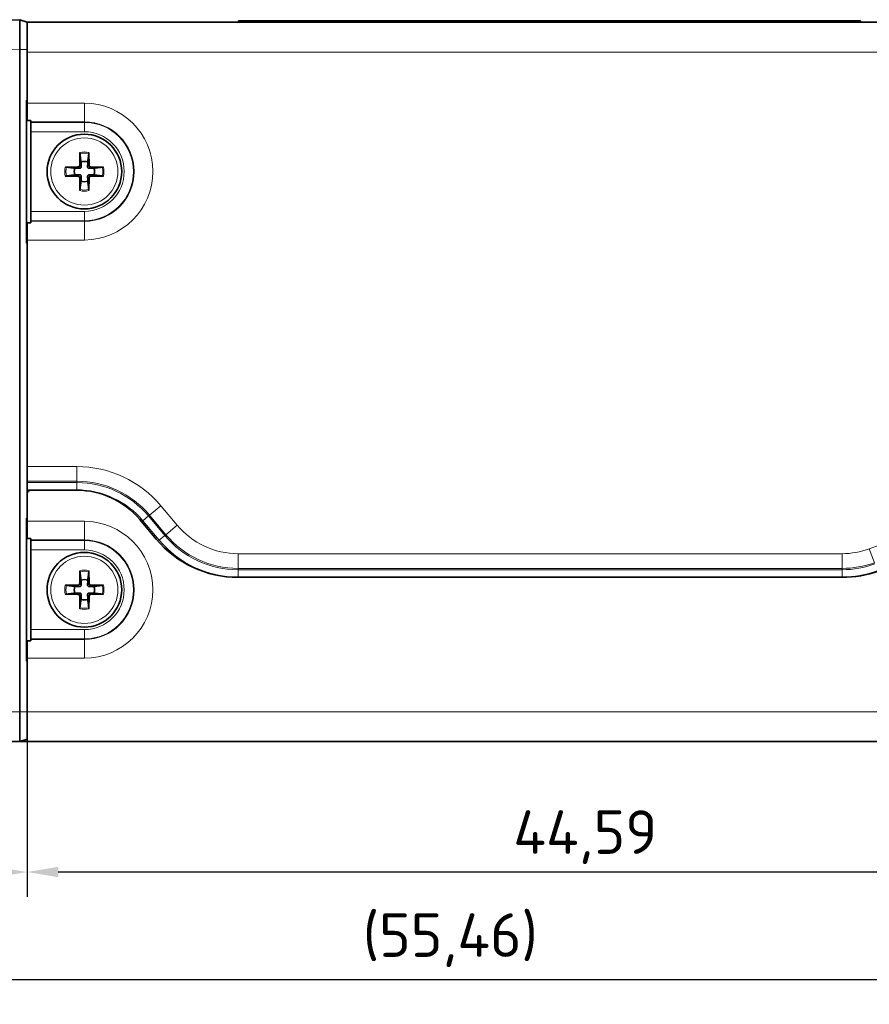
# Model space of a CAD drawing. Header units: millimetres. Extents: x 0 to 210, y 0 to 149.
# Tile 6 of 32: x 34 to 68, y 48 to 87. Entities that reach past the tile are written whole.
import ezdxf

# ---------------------------------------------------------------- set-up
doc = ezdxf.new("R2010")
doc.units = ezdxf.units.MM
doc.header["$LTSCALE"] = 0.5
for name, color, linetype, lineweight in [('Bemaßung (ISO)', 7, 'Continuous', 25), ('Sichtbar (ISO)', 7, 'Continuous', 35), ('Sichtbar schmal (ISO)', 7, 'Continuous', 18)]:
    doc.layers.add(name, color=color, linetype=linetype, lineweight=lineweight)
doc.styles.add('Notiztext (ISO)', font='isocpeur.ttf')
doc.dimstyles.new('Standard (ISO)', dxfattribs={"dimscale": 0.5, "dimtxt": 3.5, "dimasz": 2.5, "dimexe": 2, "dimexo": 0, "dimgap": 0.762, "dimtad": 1, "dimtoh": 1, "dimrnd": 1e-08, "dimtxsty": 'Notiztext (ISO)', "dimcen": 0.09, "dimdle": 10, "dimclrd": 256, "dimclre": 256, "dimclrt": 256, "dimazin": 2, "dimtfac": 0.514286, "dimtdec": 3, "dimtmove": 0, "dimatfit": 3, "dimfxl": 1, "dimtolj": 1, "dimlwd": -1, "dimlwe": -1, "dimarcsym": 0})

# ---------------------------------------------------------------- blocks, each defined once
blk = doc.blocks.new('*D10')
at = {"layer": 'Bemaßung (ISO)', "transparency": 16777216}
for p, q in [((78.926, 59.67), (78.926, 52.194)), ((34.336, 58.433), (34.336, 52.194)), ((77.676, 53.194), (35.586, 53.194))]:
    blk.add_line(p, q, dxfattribs=at)
for points in [[(35.586, 53.403), (35.586, 52.986), (34.336, 53.194)], [(77.676, 53.403), (77.676, 52.986), (78.926, 53.194)]]:
    blk.add_solid(points, dxfattribs=at)
at = {"layer": 'Defpoints', "color": 0, "transparency": 16777216}
for p in [(78.926, 59.67), (34.336, 58.433), (34.336, 53.194)]:
    blk.add_point(p, dxfattribs=at)
at = {"layer": 'Bemaßung (ISO)', "transparency": 16777216, "insert": (53.874, 55.675), "char_height": 1.75, "attachment_point": 1, "style": 'Notiztext (ISO)'}
blk.add_mtext('\\A1;44,59', dxfattribs=at)
blk = doc.blocks.new('*D11')
at = {"layer": 'Bemaßung (ISO)', "transparency": 16777216}
for p, q in [((34.336, 59.633), (34.336, 52.194)), ((23.466, 59.119), (23.466, 52.194)), ((33.086, 53.194), (24.716, 53.194))]:
    blk.add_line(p, q, dxfattribs=at)
for points in [[(24.716, 53.403), (24.716, 52.986), (23.466, 53.194)], [(33.086, 53.403), (33.086, 52.986), (34.336, 53.194)]]:
    blk.add_solid(points, dxfattribs=at)
at = {"layer": 'Defpoints', "color": 0, "transparency": 16777216}
for p in [(34.336, 59.633), (23.466, 59.119), (23.466, 53.194)]:
    blk.add_point(p, dxfattribs=at)
at = {"layer": 'Bemaßung (ISO)', "transparency": 16777216, "insert": (26.494, 55.675), "char_height": 1.75, "attachment_point": 1, "style": 'Notiztext (ISO)'}
blk.add_mtext('\\A1;10,87', dxfattribs=at)
blk = doc.blocks.new('*D17')
at = {"layer": 'Bemaßung (ISO)', "transparency": 16777216}
for p, q in [((78.926, 59.67), (78.926, 47.881)), ((23.466, 59.119), (23.466, 47.881)), ((24.716, 48.881), (77.676, 48.881))]:
    blk.add_line(p, q, dxfattribs=at)
for points in [[(24.716, 49.09), (24.716, 48.673), (23.466, 48.881)], [(77.676, 49.09), (77.676, 48.673), (78.926, 48.881)]]:
    blk.add_solid(points, dxfattribs=at)
at = {"layer": 'Defpoints', "color": 0, "transparency": 16777216}
for p in [(78.926, 59.67), (23.466, 59.119), (78.926, 48.881)]:
    blk.add_point(p, dxfattribs=at)
at = {"layer": 'Bemaßung (ISO)', "transparency": 16777216, "insert": (47.827, 51.537), "char_height": 1.75, "attachment_point": 1, "style": 'Notiztext (ISO)'}
blk.add_mtext('\\A1;(55,46)', dxfattribs=at)

msp = doc.modelspace()

# ---------------------------------------------------------------- linework, layer by layer
at = {"layer": 'Sichtbar (ISO)'}
for p, q in [((34.0356, 87.4332), (30.2304, 87.3335)), ((34.0356, 87.4332), (34.0356, 86.2332)), ((34.3356, 87.3332), (34.0356, 87.4332)), ((34.3356, 87.3332), (34.3356, 86.2332)), ((34.3356, 87.3332), (76.3256, 87.3332)), ((42.8306, 87.3832), (44.8306, 87.3832)), ((42.8306, 87.3332), (42.8306, 87.3832)), ((65.8306, 87.3832), (44.8306, 87.3832)), ((65.8306, 87.3832), (67.8306, 87.3832)), ((67.8306, 87.3332), (67.8306, 87.3832)), ((34.0356, 86.2332), (34.0356, 59.6332)), ((34.3356, 86.2332), (34.3356, 86.1332)), ((34.3356, 86.1332), (34.3356, 84.2008)), ((34.3037, 78.4608), (34.3037, 84.2056)), ((34.3037, 84.2056), (34.3356, 84.2008)), ((34.3037, 84.2056), (34.3145, 84.1932)), ((34.3145, 84.1932), (34.3356, 84.1903)), ((34.3145, 78.4731), (34.3145, 84.1932)), ((34.3356, 84.2008), (34.3356, 84.0832)), ((34.3356, 83.3904), (34.3356, 84.0832)), ((34.3356, 83.3904), (34.4776, 83.3904)), ((34.4776, 79.276), (34.4776, 83.3904)), ((36.4475, 81.5803), (36.4565, 82.1005)), ((36.8147, 82.1005), (36.8238, 81.5803)), ((35.8683, 81.5123), (36.3885, 81.5214)), ((36.8827, 81.5214), (37.4029, 81.5123)), ((36.3885, 81.145), (35.8683, 81.1541)), ((36.4565, 80.5659), (36.4475, 81.0861)), ((36.8238, 81.0861), (36.8147, 80.5659)), ((37.4029, 81.1541), (36.8827, 81.145)), ((34.3356, 78.5832), (34.3356, 79.276)), ((34.4776, 79.276), (34.3356, 79.276)), ((34.3145, 78.4731), (34.3037, 78.4608)), ((34.3356, 78.4655), (34.3037, 78.4608)), ((34.3356, 78.4761), (34.3145, 78.4731)), ((34.3356, 78.5832), (34.3356, 78.4655)), ((34.3356, 78.4655), (34.3356, 69.4832)), ((34.3356, 69.4832), (34.3356, 68.3832)), ((34.4856, 68.5332), (34.3356, 68.5332)), ((36.3356, 68.5332), (34.4856, 68.5332)), ((34.3356, 68.3832), (34.3356, 67.4008)), ((34.3037, 67.4056), (34.3356, 67.4008)), ((34.3037, 61.6608), (34.3037, 67.4056)), ((34.3037, 67.4056), (34.3145, 67.3932)), ((34.3145, 61.6731), (34.3145, 67.3932)), ((34.3145, 67.3932), (34.3356, 67.3903)), ((34.3356, 67.4008), (34.3356, 67.2832)), ((34.3356, 67.2832), (34.3356, 66.5904)), ((39.5224, 66.5692), (38.8636, 67.3544)), ((39.5226, 66.5692), (38.8637, 67.3544)), ((34.3356, 66.5904), (34.4776, 66.5904)), ((34.4776, 62.476), (34.4776, 66.5904)), ((36.4475, 64.7803), (36.4565, 65.3005)), ((36.8147, 65.3005), (36.8238, 64.7803)), ((67.0906, 65.0332), (42.8164, 65.0332)), ((35.8683, 64.7123), (36.3885, 64.7214)), ((36.8827, 64.7214), (37.4029, 64.7123)), ((36.3885, 64.345), (35.8683, 64.3541)), ((36.4565, 63.7659), (36.4475, 64.2861)), ((36.8238, 64.2861), (36.8147, 63.7659)), ((37.4029, 64.3541), (36.8827, 64.345)), ((34.3356, 61.7832), (34.3356, 62.476)), ((34.4776, 62.476), (34.3356, 62.476)), ((34.3356, 61.7832), (34.3356, 61.6655)), ((34.3145, 61.6731), (34.3037, 61.6608)), ((34.3356, 61.6655), (34.3037, 61.6608)), ((34.3356, 61.6761), (34.3145, 61.6731)), ((34.3356, 61.6655), (34.3356, 59.6332)), ((34.0356, 59.6332), (34.0356, 58.4332)), ((34.3356, 58.4332), (34.3356, 59.6332)), ((30.2356, 58.4332), (34.0356, 58.4332)), ((34.0356, 58.4332), (34.3356, 58.5332)), ((34.0356, 58.4332), (34.3356, 58.4332)), ((76.3256, 58.4332), (34.3356, 58.4332))]:
    msp.add_line(p, q, dxfattribs=at)
for centre in [(36.6356, 81.3332), (36.6356, 64.5332)]:
    msp.add_circle(centre, 1.5, dxfattribs=at)
for centre, radius, start, end in [((36.3875, 81.5813), 0.06, 271, 359), ((36.6356, 81.3332), 0.408, 70.58564, 109.41436), ((36.8838, 81.5813), 0.06, 181, 269), ((36.6356, 81.3332), 0.408, 160.58564, 199.41436), ((36.3875, 81.085), 0.06, 1, 89), ((36.8838, 81.085), 0.06, 91, 179), ((36.6356, 81.3332), 0.408, 340.58564, 19.41436), ((36.6356, 81.3332), 0.408, 250.58564, 289.41436), ((34.4856, 68.3832), 0.15, 90, 180), ((36.3356, 65.2332), 3.3, 40, 90), ((36.3358, 65.2332), 3.3, 40, 90), ((42.8164, 69.3332), 4.3, 220, 270), ((42.8166, 69.3332), 4.3, 220, 269.99769), ((67.0906, 69.3332), 4.3, 270, 290), ((36.6356, 64.5332), 0.408, 70.58564, 109.41436), ((36.6356, 64.5332), 0.408, 160.58564, 199.41436), ((36.3875, 64.7813), 0.06, 271, 359), ((36.8838, 64.7813), 0.06, 181, 269), ((36.6356, 64.5332), 0.408, 340.58564, 19.41436), ((36.3875, 64.285), 0.06, 1, 89), ((36.6356, 64.5332), 0.408, 250.58564, 289.41436), ((36.8838, 64.285), 0.06, 91, 179)]:
    msp.add_arc(centre, radius, start, end, dxfattribs=at)
for centre, major_axis, ratio, start_param, end_param in [((36.4601, 82.1011), (-0.0009, -0.0514), 0.0691564, 4.7258735, 5.8382126), ((36.8111, 82.1012), (0.0009, -0.0514), 0.0691502, 0.4450552, 1.5570732), ((35.8677, 81.5087), (0.0514, 0.0009), 0.0691502, 0.4450552, 1.5570732), ((37.4036, 81.5087), (0.0514, -0.0009), 0.0691564, 1.5842809, 2.69662), ((35.8677, 81.1577), (0.0514, -0.0009), 0.0691564, 4.7258735, 5.8382126), ((37.4036, 81.1577), (0.0514, 0.0009), 0.0691502, 3.5866478, 4.6986659), ((36.4601, 80.5652), (0.0009, -0.0514), 0.0691502, 3.5866478, 4.6986659), ((36.8111, 80.5652), (-0.0009, -0.0514), 0.0691564, 1.5842809, 2.69662), ((36.4601, 65.3011), (-0.0009, -0.0514), 0.0691564, 4.7258735, 5.8382126), ((36.8111, 65.3012), (0.0009, -0.0514), 0.0691502, 0.4450552, 1.5570732), ((35.8677, 64.7087), (0.0514, 0.0009), 0.0691502, 0.4450552, 1.5570732), ((37.4036, 64.7087), (0.0514, -0.0009), 0.0691564, 1.5842809, 2.69662), ((35.8677, 64.3577), (0.0514, -0.0009), 0.0691564, 4.7258735, 5.8382126), ((37.4036, 64.3577), (0.0514, 0.0009), 0.0691502, 3.5866478, 4.6986659), ((36.4601, 63.7652), (0.0009, -0.0514), 0.0691502, 3.5866478, 4.6986659), ((36.8111, 63.7652), (-0.0009, -0.0514), 0.0691564, 1.5842809, 2.69662)]:
    msp.add_ellipse(centre, major_axis=major_axis, ratio=ratio, start_param=start_param, end_param=end_param, dxfattribs=at)
for points, weights, knots in [([(36.4577, 82.0548), (36.4828, 81.8562), (36.4985, 81.7298), (36.5, 81.718)], [1.62762789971, 2.15145678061, 2.69647104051, 2.76145810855], [-0.513910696, -0.513910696, -0.513910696, -0.492543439, -0.489608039, -0.489608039, -0.489608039]), ([(36.7712, 81.718), (36.7754, 81.7514), (36.7932, 81.8939), (36.8135, 82.0548)], [2.76145810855, 2.58462191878, 2.0276017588, 1.62762789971], [-0.036792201, -0.036792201, -0.036792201, -0.028804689, -0.012489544, -0.012489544, -0.012489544]), ([(36.2508, 81.4688), (36.2174, 81.4729), (36.0749, 81.4908), (35.914, 81.5111)], [2.76145810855, 2.58462191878, 2.0276017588, 1.62762789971], [-0.036792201, -0.036792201, -0.036792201, -0.028804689, -0.012489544, -0.012489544, -0.012489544]), ([(36.5, 81.718), (36.5009, 81.6845), (36.5036, 81.5755), (36.5047, 81.523)], [6.04050756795, 6.43051877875, 8.09562882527, 9.114111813], [-0.629839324, -0.629839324, -0.629839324, -0.61424826, -0.55921947, -0.55921947, -0.55921947]), ([(37.3572, 81.5111), (37.1587, 81.486), (37.0322, 81.4703), (37.0204, 81.4688)], [1.62762789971, 2.15145678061, 2.69647104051, 2.76145810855], [-0.513910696, -0.513910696, -0.513910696, -0.492543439, -0.489608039, -0.489608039, -0.489608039]), ([(35.914, 81.1553), (36.1126, 81.1804), (36.239, 81.1961), (36.2508, 81.1976)], [1.62762789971, 2.15145678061, 2.69647104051, 2.76145810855], [-0.513910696, -0.513910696, -0.513910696, -0.492543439, -0.489608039, -0.489608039, -0.489608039]), ([(36.2508, 81.1976), (36.2843, 81.1984), (36.3933, 81.2012), (36.4458, 81.2023)], [6.04050756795, 6.43051877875, 8.09562882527, 9.114111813], [-0.629839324, -0.629839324, -0.629839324, -0.61424826, -0.55921947, -0.55921947, -0.55921947]), ([(36.7712, 80.9484), (36.7704, 80.9819), (36.7676, 81.0908), (36.7665, 81.1434)], [6.04050756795, 6.43051877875, 8.09562882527, 9.114111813], [-0.629839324, -0.629839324, -0.629839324, -0.61424826, -0.55921947, -0.55921947, -0.55921947]), ([(37.0204, 81.4688), (36.9869, 81.4679), (36.878, 81.4652), (36.8254, 81.4641)], [6.04050756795, 6.43051877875, 8.09562882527, 9.114111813], [-0.629839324, -0.629839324, -0.629839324, -0.61424826, -0.55921947, -0.55921947, -0.55921947]), ([(37.0204, 81.1976), (37.0539, 81.1934), (37.1964, 81.1756), (37.3572, 81.1553)], [2.76145810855, 2.58462191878, 2.0276017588, 1.62762789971], [-0.036792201, -0.036792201, -0.036792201, -0.028804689, -0.012489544, -0.012489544, -0.012489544]), ([(36.5, 80.9484), (36.4959, 80.9149), (36.478, 80.7724), (36.4577, 80.6116)], [2.76145810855, 2.58462191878, 2.0276017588, 1.62762789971], [-0.036792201, -0.036792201, -0.036792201, -0.028804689, -0.012489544, -0.012489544, -0.012489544]), ([(36.8135, 80.6116), (36.7884, 80.8101), (36.7727, 80.9366), (36.7712, 80.9484)], [1.62762789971, 2.15145678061, 2.69647104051, 2.76145810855], [-0.513910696, -0.513910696, -0.513910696, -0.492543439, -0.489608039, -0.489608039, -0.489608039]), ([(36.4577, 65.2548), (36.4828, 65.0562), (36.4985, 64.9298), (36.5, 64.918)], [1.62762789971, 2.15145678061, 2.69647104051, 2.76145810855], [-0.513910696, -0.513910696, -0.513910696, -0.492543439, -0.489608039, -0.489608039, -0.489608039]), ([(36.5, 64.918), (36.5009, 64.8845), (36.5036, 64.7755), (36.5047, 64.723)], [6.04050756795, 6.43051877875, 8.09562882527, 9.114111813], [-0.629839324, -0.629839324, -0.629839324, -0.61424826, -0.55921947, -0.55921947, -0.55921947]), ([(36.7712, 64.918), (36.7754, 64.9514), (36.7932, 65.0939), (36.8135, 65.2548)], [2.76145810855, 2.58462191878, 2.0276017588, 1.62762789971], [-0.036792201, -0.036792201, -0.036792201, -0.028804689, -0.012489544, -0.012489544, -0.012489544]), ([(36.2508, 64.6688), (36.2174, 64.6729), (36.0749, 64.6908), (35.914, 64.7111)], [2.76145810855, 2.58462191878, 2.0276017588, 1.62762789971], [-0.036792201, -0.036792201, -0.036792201, -0.028804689, -0.012489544, -0.012489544, -0.012489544]), ([(37.0204, 64.6688), (36.9869, 64.6679), (36.878, 64.6652), (36.8254, 64.6641)], [6.04050756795, 6.43051877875, 8.09562882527, 9.114111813], [-0.629839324, -0.629839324, -0.629839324, -0.61424826, -0.55921947, -0.55921947, -0.55921947]), ([(37.3572, 64.7111), (37.1587, 64.686), (37.0322, 64.6703), (37.0204, 64.6688)], [1.62762789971, 2.15145678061, 2.69647104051, 2.76145810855], [-0.513910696, -0.513910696, -0.513910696, -0.492543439, -0.489608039, -0.489608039, -0.489608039]), ([(35.914, 64.3553), (36.1126, 64.3804), (36.239, 64.3961), (36.2508, 64.3976)], [1.62762789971, 2.15145678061, 2.69647104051, 2.76145810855], [-0.513910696, -0.513910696, -0.513910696, -0.492543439, -0.489608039, -0.489608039, -0.489608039]), ([(36.2508, 64.3976), (36.2843, 64.3984), (36.3933, 64.4012), (36.4458, 64.4023)], [6.04050756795, 6.43051877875, 8.09562882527, 9.114111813], [-0.629839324, -0.629839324, -0.629839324, -0.61424826, -0.55921947, -0.55921947, -0.55921947]), ([(36.5, 64.1484), (36.4959, 64.1149), (36.478, 63.9724), (36.4577, 63.8116)], [2.76145810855, 2.58462191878, 2.0276017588, 1.62762789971], [-0.036792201, -0.036792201, -0.036792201, -0.028804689, -0.012489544, -0.012489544, -0.012489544]), ([(36.7712, 64.1484), (36.7704, 64.1819), (36.7676, 64.2908), (36.7665, 64.3434)], [6.04050756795, 6.43051877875, 8.09562882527, 9.114111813], [-0.629839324, -0.629839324, -0.629839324, -0.61424826, -0.55921947, -0.55921947, -0.55921947]), ([(36.8135, 63.8116), (36.7884, 64.0101), (36.7727, 64.1366), (36.7712, 64.1484)], [1.62762789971, 2.15145678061, 2.69647104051, 2.76145810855], [-0.513910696, -0.513910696, -0.513910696, -0.492543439, -0.489608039, -0.489608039, -0.489608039]), ([(37.0204, 64.3976), (37.0539, 64.3934), (37.1964, 64.3756), (37.3572, 64.3553)], [2.76145810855, 2.58462191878, 2.0276017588, 1.62762789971], [-0.036792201, -0.036792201, -0.036792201, -0.028804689, -0.012489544, -0.012489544, -0.012489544])]:
    msp.add_rational_spline(points, weights, degree=2, knots=knots, dxfattribs=at)
for points in [[(36.4458, 81.4641), (36.4506, 81.464), (36.4555, 81.4644), (36.4653, 81.4666), (36.4701, 81.4683), (36.4797, 81.4733), (36.4842, 81.4766), (36.4921, 81.4846), (36.4954, 81.4891), (36.5005, 81.4986), (36.5022, 81.5035), (36.5044, 81.5133), (36.5048, 81.5182), (36.5047, 81.523)], [(36.7665, 81.523), (36.7664, 81.5182), (36.7668, 81.5133), (36.769, 81.5035), (36.7708, 81.4987), (36.7758, 81.4891), (36.7791, 81.4846), (36.787, 81.4767), (36.7915, 81.4734), (36.801, 81.4683), (36.8059, 81.4666), (36.8157, 81.4644), (36.8206, 81.464), (36.8254, 81.4641)], [(36.5047, 81.1434), (36.5048, 81.1481), (36.5044, 81.1531), (36.5022, 81.1628), (36.5005, 81.1677), (36.4955, 81.1772), (36.4922, 81.1817), (36.4842, 81.1897), (36.4797, 81.193), (36.4702, 81.198), (36.4653, 81.1998), (36.4555, 81.202), (36.4506, 81.2024), (36.4458, 81.2023)], [(36.8254, 81.2023), (36.8207, 81.2024), (36.8158, 81.202), (36.806, 81.1998), (36.8011, 81.1981), (36.7916, 81.193), (36.7871, 81.1897), (36.7791, 81.1818), (36.7758, 81.1773), (36.7708, 81.1678), (36.769, 81.1629), (36.7668, 81.1531), (36.7664, 81.1482), (36.7665, 81.1434)], [(36.4458, 64.6641), (36.4506, 64.664), (36.4555, 64.6644), (36.4653, 64.6666), (36.4701, 64.6683), (36.4797, 64.6733), (36.4842, 64.6766), (36.4921, 64.6846), (36.4954, 64.6891), (36.5005, 64.6986), (36.5022, 64.7035), (36.5044, 64.7133), (36.5048, 64.7182), (36.5047, 64.723)], [(36.7665, 64.723), (36.7664, 64.7182), (36.7668, 64.7133), (36.769, 64.7035), (36.7708, 64.6987), (36.7758, 64.6891), (36.7791, 64.6846), (36.787, 64.6767), (36.7915, 64.6734), (36.801, 64.6683), (36.8059, 64.6666), (36.8157, 64.6644), (36.8206, 64.664), (36.8254, 64.6641)], [(36.5047, 64.3434), (36.5048, 64.3481), (36.5044, 64.3531), (36.5022, 64.3628), (36.5005, 64.3677), (36.4955, 64.3772), (36.4922, 64.3817), (36.4842, 64.3897), (36.4797, 64.393), (36.4702, 64.398), (36.4653, 64.3998), (36.4555, 64.402), (36.4506, 64.4024), (36.4458, 64.4023)], [(36.8254, 64.4023), (36.8207, 64.4024), (36.8158, 64.402), (36.806, 64.3998), (36.8011, 64.3981), (36.7916, 64.393), (36.7871, 64.3897), (36.7791, 64.3818), (36.7758, 64.3773), (36.7708, 64.3678), (36.769, 64.3629), (36.7668, 64.3531), (36.7664, 64.3482), (36.7665, 64.3434)]]:
    msp.add_open_spline(points, degree=3, knots=[0, 0, 0, 0, 0.0016277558, 0.0016277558, 0.0032601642, 0.0032601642, 0.0049534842, 0.0049534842, 0.0066467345, 0.0066467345, 0.0082828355, 0.0082828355, 0.0099143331, 0.0099143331, 0.0099143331, 0.0099143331], dxfattribs=at)
for points in [[(36.7665, 81.523), (36.768, 81.5929), (36.7712, 81.718)], [(36.4458, 81.4641), (36.3759, 81.4655), (36.2508, 81.4688)], [(36.5047, 81.1434), (36.5033, 81.0735), (36.5, 80.9484)], [(36.8254, 81.2023), (36.8953, 81.2009), (37.0204, 81.1976)], [(36.7665, 64.723), (36.768, 64.7929), (36.7712, 64.918)], [(36.4458, 64.6641), (36.3759, 64.6655), (36.2508, 64.6688)], [(36.5047, 64.3434), (36.5033, 64.2735), (36.5, 64.1484)], [(36.8254, 64.4023), (36.8953, 64.4009), (37.0204, 64.3976)]]:
    msp.add_rational_spline(points, [9.114111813, 7.80706652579, 6.04050756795], degree=2, dxfattribs=at)
at = {"layer": 'Sichtbar schmal (ISO)'}
for p, q in [((44.8306, 87.3332), (44.8306, 87.3832)), ((65.8306, 87.3332), (65.8306, 87.3832)), ((30.2304, 86.1335), (34.0356, 86.2332)), ((34.0356, 86.2332), (34.3356, 86.2332)), ((76.3256, 86.1332), (34.3356, 86.1332)), ((34.3356, 84.0832), (36.6356, 84.0832)), ((36.6356, 83.3329), (36.6356, 84.0832)), ((36.6356, 83.3329), (34.4776, 83.3329)), ((36.6356, 83.3083), (34.4776, 83.3083)), ((36.6356, 83.3329), (36.6356, 83.3083)), ((36.6356, 83.3083), (36.6356, 82.9332)), ((36.6356, 82.9332), (34.4776, 82.9332)), ((36.3885, 81.5214), (36.4458, 81.4641)), ((36.5047, 81.523), (36.4475, 81.5803)), ((36.8238, 81.5803), (36.7665, 81.523)), ((36.8254, 81.4641), (36.8827, 81.5214)), ((36.4458, 81.2023), (36.3885, 81.145)), ((36.4475, 81.0861), (36.5047, 81.1434)), ((36.7665, 81.1434), (36.8238, 81.0861)), ((36.8827, 81.145), (36.8254, 81.2023)), ((34.4776, 79.7332), (36.6356, 79.7332)), ((36.6356, 79.358), (36.6356, 79.7332)), ((34.4776, 79.358), (36.6356, 79.358)), ((34.4776, 79.3335), (36.6356, 79.3335)), ((36.6356, 79.3335), (36.6356, 79.358)), ((36.6356, 79.3335), (36.6356, 78.5832)), ((36.6356, 78.5832), (34.3356, 78.5832)), ((34.3356, 69.4832), (36.3356, 69.4832)), ((36.3356, 69.4832), (36.3356, 68.8916)), ((34.3356, 68.8916), (36.3356, 68.8916)), ((34.3356, 68.839), (36.3356, 68.839)), ((36.3356, 68.839), (36.3356, 68.8916)), ((36.3356, 68.5432), (36.3356, 68.839)), ((36.3356, 68.5432), (34.3356, 68.5432)), ((39.7062, 67.9114), (39.253, 67.5312)), ((39.7062, 67.9114), (40.3651, 67.1263)), ((68.185, 66.1762), (72.4207, 67.7178)), ((34.3356, 67.2832), (36.6356, 67.2832)), ((36.6356, 67.2832), (36.6356, 66.5329)), ((38.9861, 67.3072), (39.2127, 67.4974)), ((39.645, 66.522), (38.9861, 67.3072)), ((39.2127, 67.4974), (39.253, 67.5312)), ((39.2127, 67.4974), (39.8716, 66.7122)), ((39.253, 67.5312), (39.9119, 66.746)), ((40.3651, 67.1263), (39.9119, 66.746)), ((34.4776, 66.5329), (36.6356, 66.5329)), ((34.4776, 66.5083), (36.6356, 66.5083)), ((36.6356, 66.5083), (36.6356, 66.5329)), ((36.6356, 66.1332), (36.6356, 66.5083)), ((39.645, 66.522), (39.8716, 66.7122)), ((39.8716, 66.7122), (39.9119, 66.746)), ((36.6356, 66.1332), (34.4776, 66.1332)), ((68.185, 66.1762), (68.3874, 65.6202)), ((42.8164, 65.9832), (67.0906, 65.9832)), ((42.8164, 65.9832), (42.8164, 65.3916)), ((67.0906, 65.9832), (67.0906, 65.3916)), ((42.8164, 65.339), (42.8164, 65.3916)), ((42.8164, 65.3916), (67.0906, 65.3916)), ((42.8164, 65.0432), (42.8164, 65.339)), ((42.8164, 65.339), (67.0906, 65.339)), ((67.0906, 65.339), (67.0906, 65.3916)), ((67.0906, 65.0432), (67.0906, 65.339)), ((67.0906, 65.0432), (42.8164, 65.0432)), ((36.3885, 64.7214), (36.4458, 64.6641)), ((36.5047, 64.723), (36.4475, 64.7803)), ((36.8238, 64.7803), (36.7665, 64.723)), ((36.8254, 64.6641), (36.8827, 64.7214)), ((36.4458, 64.4023), (36.3885, 64.345)), ((36.4475, 64.2861), (36.5047, 64.3434)), ((36.7665, 64.3434), (36.8238, 64.2861)), ((36.8827, 64.345), (36.8254, 64.4023)), ((34.4776, 62.9332), (36.6356, 62.9332)), ((36.6356, 62.9332), (36.6356, 62.558)), ((36.6356, 62.558), (34.4776, 62.558)), ((36.6356, 62.5335), (34.4776, 62.5335)), ((36.6356, 62.558), (36.6356, 62.5335)), ((36.6356, 61.7832), (36.6356, 62.5335)), ((36.6356, 61.7832), (34.3356, 61.7832)), ((34.0356, 59.6332), (30.2304, 59.6332)), ((34.3356, 59.6332), (34.0356, 59.6332)), ((34.3356, 59.6332), (76.3256, 59.6332))]:
    msp.add_line(p, q, dxfattribs=at)
for centre in [(36.6356, 81.3332), (36.6356, 64.5332)]:
    msp.add_circle(centre, 1.35, dxfattribs=at)
for centre, radius, start, end in [((36.6356, 81.3332), 2.75, 270, 90), ((36.6356, 81.3332), 1.9997, 270, 90), ((36.6356, 81.3332), 1.9752, 270, 90), ((36.6356, 81.3332), 1.6, 270, 90), ((36.6356, 81.3332), 0.7879, 76.86283, 103.13717), ((36.6356, 81.3332), 0.7432, 76.1505, 103.8495), ((36.6356, 81.3332), 0.7879, 166.86283, 193.13717), ((36.6356, 81.3332), 0.7432, 166.1505, 193.8495), ((36.6356, 81.3332), 0.7432, 346.1505, 13.8495), ((36.6356, 81.3332), 0.7879, 346.86283, 13.13717), ((36.6356, 81.3332), 0.7879, 256.86283, 283.13717), ((36.6356, 81.3332), 0.7432, 256.1505, 283.8495), ((36.3356, 65.0832), 4.4, 40, 90), ((36.3356, 65.0832), 3.8084, 40, 90), ((36.3356, 65.0832), 3.7558, 40, 90), ((36.3356, 65.0832), 3.46, 40, 90), ((36.6356, 64.5332), 2.75, 270, 90), ((42.8164, 69.1832), 3.2, 220, 270), ((36.6356, 64.5332), 1.9997, 270, 90), ((36.6356, 64.5332), 1.9752, 270, 90), ((42.8164, 69.1832), 4.14, 220, 270), ((42.8164, 69.1832), 3.8442, 220, 270), ((42.8164, 69.1832), 3.7916, 220, 270), ((36.6356, 64.5332), 1.6, 270, 90), ((67.0906, 69.1832), 3.2, 270, 290), ((36.6356, 64.5332), 0.7879, 76.86283, 103.13717), ((36.6356, 64.5332), 0.7432, 76.1505, 103.8495), ((67.0906, 69.1832), 3.7916, 270, 290), ((67.0906, 69.1832), 3.8442, 270, 290), ((67.0906, 69.1832), 4.14, 270, 290), ((36.6356, 64.5332), 0.7879, 166.86283, 193.13717), ((36.6356, 64.5332), 0.7432, 166.1505, 193.8495), ((36.6356, 64.5332), 0.7432, 346.1505, 13.8495), ((36.6356, 64.5332), 0.7879, 346.86283, 13.13717), ((36.6356, 64.5332), 0.7879, 256.86283, 283.13717), ((36.6356, 64.5332), 0.7432, 256.1505, 283.8495)]:
    msp.add_arc(centre, radius, start, end, dxfattribs=at)

# ---------------------------------------------------------------- dimensions: what is measured, and where the dimension line sits
at = {"layer": 'Bemaßung (ISO)'}
dim = msp.add_linear_dim(base=(78.9256, 48.8813), p1=(23.4656, 59.1192), p2=(78.9256, 59.6699), angle=180, text='(<>)', dimstyle='Standard (ISO)', override={"dimgap": 0.762, "dimtoh": 0, "dimdec": 2, "dimtol": 0, "dimlim": 0, "dimtp": 0, "dimtm": 0, "dimtdec": 3, "dimtofl": 0, "dimatfit": 1}, dxfattribs=at)
dim.commit()
dim.dimension.update_dxf_attribs({"geometry": '*D17', "text_midpoint": (51.1956, 48.8813), "dimtype": 160})
for base, p1, p2, picture, middle in [((23.4656, 53.1944), (34.3356, 59.6332), (23.4656, 59.1192), '*D11', (28.9006, 53.1944)), ((34.3356, 53.1944), (78.9256, 59.6699), (34.3356, 58.4332), '*D10', (56.6306, 53.1944))]:
    dim = msp.add_linear_dim(base=base, p1=p1, p2=p2, angle=180, dimstyle='Standard (ISO)', override={"dimgap": 0.762, "dimtoh": 0, "dimdec": 2, "dimtol": 0, "dimlim": 0, "dimtp": 0, "dimtm": 0, "dimtdec": 3, "dimtofl": 0, "dimatfit": 1}, dxfattribs=at)
    dim.commit()
    dim.dimension.update_dxf_attribs({"geometry": picture, "text_midpoint": middle, "dimtype": 160})

doc.saveas('drawing.dxf')
